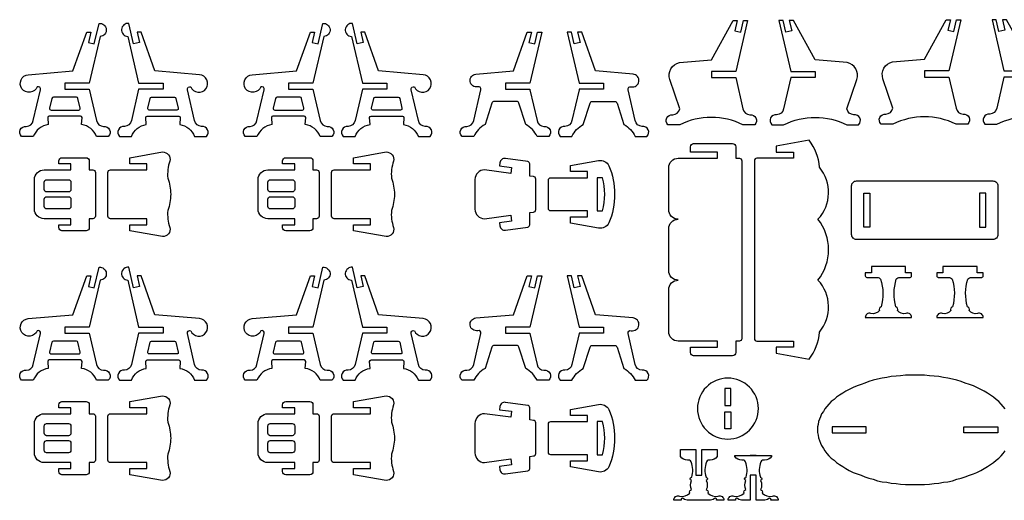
# Model space of a CAD drawing. Extents: x 4766 to 4935, y 1478 to 1584.
# Tile 2 of 4: x 4766 to 4847, y 1544 to 1584. Entities that reach past the tile are written whole.
import ezdxf

# ---------------------------------------------------------------- set-up
doc = ezdxf.new("R2010")
doc.units = 0
doc.header["$MEASUREMENT"] = 0
doc.layers.add('LAYER1', color=18, linetype='CONTINUOUS')

msp = doc.modelspace()

# ---------------------------------------------------------------- linework, layer by layer
at = {"layer": 'LAYER1'}
for points in [[(4769.879, 1578.453), (4769.879, 1578.203), (4771.879, 1578.203), (4772.475, 1575.639, 0.343544), (4773.044, 1575.16, -0.729626), (4773.439, 1574.339), (4772.475, 1574.339, 0.693778), (4772.475, 1574.339, 0.271498), (4771.249, 1575.311), (4771.286, 1575.892, 0.394231), (4771.167, 1576.003), (4768.592, 1576.003, 0.394231), (4768.473, 1575.892), (4768.51, 1575.311, 0.271498), (4767.284, 1574.339), (4766.32, 1574.339, -0.729626), (4766.715, 1575.16, 0.343544), (4767.284, 1575.639), (4767.871, 1578.168, 0.616854), (4767.606, 1578.407, -0.585378), (4766.356, 1578.257, -0.585378), (4766.879, 1579.402), (4770.54, 1579.709), (4771.67, 1582.903), (4772.005, 1582.903), (4771.805, 1582.042), (4772.293, 1581.929), (4772.681, 1583.604, -0.427759), (4773.279, 1583.124, -0.427759), (4772.772, 1582.549), (4771.879, 1578.703), (4769.879, 1578.703)], [(4777.93, 1578.453), (4777.93, 1578.203), (4775.93, 1578.203), (4775.334, 1575.639, -0.343544), (4774.765, 1575.16, 0.729626), (4774.37, 1574.339), (4775.334, 1574.339, -0.693778), (4775.334, 1574.339, -0.271498), (4776.56, 1575.311), (4776.523, 1575.892, -0.394231), (4776.642, 1576.003), (4779.217, 1576.003, -0.394231), (4779.336, 1575.892), (4779.299, 1575.311, -0.271498), (4780.525, 1574.339), (4781.489, 1574.339, 0.729626), (4781.094, 1575.16, -0.343544), (4780.525, 1575.639), (4779.938, 1578.168, -0.616854), (4780.204, 1578.407, 0.585378), (4781.453, 1578.257, 0.585378), (4780.93, 1579.402), (4777.269, 1579.709), (4776.139, 1582.903), (4775.804, 1582.903), (4776.004, 1582.042), (4775.516, 1581.929), (4775.128, 1583.604, 0.427759), (4774.53, 1583.124, 0.427759), (4775.037, 1582.549), (4775.93, 1578.703), (4777.93, 1578.703)], [(4788.233, 1578.453), (4788.233, 1578.203), (4790.233, 1578.203), (4790.828, 1575.639, 0.343544), (4791.397, 1575.16, -0.729626), (4791.793, 1574.339), (4790.828, 1574.339, 0.693778), (4790.828, 1574.339, 0.271498), (4789.602, 1575.311), (4789.64, 1575.892, 0.394231), (4789.52, 1576.003), (4786.946, 1576.003, 0.394231), (4786.826, 1575.892), (4786.864, 1575.311, 0.271498), (4785.638, 1574.339), (4784.673, 1574.339, -0.729626), (4785.069, 1575.16, 0.343544), (4785.638, 1575.639), (4786.225, 1578.168, 0.616854), (4785.959, 1578.407, -0.585378), (4784.71, 1578.257, -0.585378), (4785.232, 1579.402), (4788.894, 1579.709), (4790.023, 1582.903), (4790.359, 1582.903), (4790.159, 1582.042), (4790.646, 1581.929), (4791.035, 1583.604, -0.427759), (4791.632, 1583.124, -0.427759), (4791.126, 1582.549), (4790.233, 1578.703), (4788.233, 1578.703)], [(4796.283, 1578.453), (4796.283, 1578.203), (4794.283, 1578.203), (4793.688, 1575.639, -0.343544), (4793.119, 1575.16, 0.729626), (4792.723, 1574.339), (4793.688, 1574.339, -0.693778), (4793.688, 1574.339, -0.271498), (4794.914, 1575.311), (4794.876, 1575.892, -0.394231), (4794.996, 1576.003), (4797.57, 1576.003, -0.394231), (4797.69, 1575.892), (4797.652, 1575.311, -0.271498), (4798.878, 1574.339), (4799.843, 1574.339, 0.729626), (4799.447, 1575.16, -0.343544), (4798.878, 1575.639), (4798.291, 1578.168, -0.616854), (4798.557, 1578.407, 0.585378), (4799.806, 1578.257, 0.585378), (4799.284, 1579.402), (4795.622, 1579.709), (4794.493, 1582.903), (4794.157, 1582.903), (4794.357, 1582.042), (4793.87, 1581.929), (4793.481, 1583.604, 0.427759), (4792.884, 1583.124, 0.427759), (4793.39, 1582.549), (4794.283, 1578.703), (4796.283, 1578.703)], [(4822.917, 1579.412), (4822.917, 1579.162), (4824.917, 1579.162), (4825.513, 1576.598, 0.343544), (4826.082, 1576.119, -0.729626), (4826.477, 1575.298), (4825.513, 1575.298, 0.230289), (4820.322, 1575.298), (4819.358, 1575.298, -0.729626), (4819.753, 1576.119, 0.343544), (4820.322, 1576.598), (4819.513, 1579.02, -0.456332), (4820.294, 1580.393), (4822.917, 1580.612), (4824.707, 1583.862), (4825.043, 1583.862), (4824.843, 1583.001), (4825.33, 1582.888), (4825.557, 1583.862), (4825.892, 1583.862), (4824.917, 1579.662), (4822.917, 1579.662)], [(4831.439, 1579.412), (4831.439, 1579.162), (4829.439, 1579.162), (4828.844, 1576.598, -0.343544), (4828.275, 1576.119, 0.729626), (4827.879, 1575.298), (4828.844, 1575.298, -0.230289), (4834.034, 1575.298), (4834.999, 1575.298, 0.729626), (4834.603, 1576.119, -0.343544), (4834.034, 1576.598), (4834.844, 1579.02, 0.456332), (4834.062, 1580.393), (4831.439, 1580.612), (4829.649, 1583.862), (4829.313, 1583.862), (4829.513, 1583.001), (4829.026, 1582.888), (4828.8, 1583.862), (4828.464, 1583.862), (4829.439, 1579.662), (4831.439, 1579.662)], [(4840.404, 1579.464), (4840.404, 1579.214), (4842.404, 1579.214), (4842.999, 1576.65, 0.343544), (4843.568, 1576.171, -0.729626), (4843.963, 1575.35), (4842.999, 1575.35, 0.230289), (4837.808, 1575.35), (4836.844, 1575.35, -0.729626), (4837.24, 1576.171, 0.343544), (4837.808, 1576.65), (4836.999, 1579.072, -0.456332), (4837.781, 1580.445), (4840.404, 1580.664), (4842.194, 1583.914), (4842.53, 1583.914), (4842.33, 1583.053), (4842.817, 1582.94), (4843.043, 1583.914), (4843.379, 1583.914), (4842.404, 1579.714), (4840.404, 1579.714)], [(4848.925, 1579.464), (4848.925, 1579.214), (4846.925, 1579.214), (4846.33, 1576.65, -0.343544), (4845.761, 1576.171, 0.729626), (4845.366, 1575.35), (4846.33, 1575.35, -0.230289), (4851.521, 1575.35), (4852.485, 1575.35, 0.729626), (4852.09, 1576.171, -0.343544), (4851.521, 1576.65), (4852.33, 1579.072, 0.456332), (4851.549, 1580.445), (4848.925, 1580.664), (4847.135, 1583.914), (4846.8, 1583.914), (4846.999, 1583.053), (4846.512, 1582.94), (4846.286, 1583.914), (4845.951, 1583.914), (4846.925, 1579.714), (4848.925, 1579.714)], [(4806.023, 1578.203), (4808.024, 1578.203, 0.04526), (4808.031, 1578.168), (4808.618, 1575.639, 0.343544), (4809.187, 1575.16, -0.729626), (4809.582, 1574.339), (4808.618, 1574.339, 0.157681), (4807.692, 1575.311), (4807.128, 1577.065, 0.325785), (4806.938, 1577.203), (4805.108, 1577.203, 0.325785), (4804.917, 1577.065), (4804.353, 1575.311, 0.157681), (4803.427, 1574.339), (4802.463, 1574.339, -0.729626), (4802.858, 1575.16, 0.343544), (4803.427, 1575.639), (4804.014, 1578.168, 0.616854), (4803.749, 1578.407, -0.432644), (4803.122, 1578.853, -0.432644), (4803.605, 1579.451), (4806.684, 1579.709), (4807.813, 1582.903), (4808.149, 1582.903), (4807.949, 1582.042), (4808.436, 1581.929), (4808.662, 1582.903), (4808.998, 1582.903), (4808.023, 1578.703), (4806.023, 1578.703)], [(4814.073, 1578.203), (4812.071, 1578.203, -0.04526), (4812.064, 1578.168), (4811.477, 1575.639, -0.343544), (4810.909, 1575.16, 0.729626), (4810.513, 1574.339), (4811.477, 1574.339, -0.157681), (4812.404, 1575.311), (4812.967, 1577.065, -0.325785), (4813.158, 1577.203), (4814.988, 1577.203, -0.325785), (4815.178, 1577.065), (4815.742, 1575.311, -0.157681), (4816.668, 1574.339), (4817.632, 1574.339, 0.729626), (4817.237, 1575.16, -0.343544), (4816.668, 1575.639), (4816.081, 1578.168, -0.616854), (4816.347, 1578.407, 0.432644), (4816.974, 1578.853, 0.432644), (4816.49, 1579.451), (4813.412, 1579.709), (4812.283, 1582.903), (4811.947, 1582.903), (4812.147, 1582.042), (4811.66, 1581.929), (4811.434, 1582.903), (4811.098, 1582.903), (4812.073, 1578.703), (4814.073, 1578.703)], [(4769.879, 1577.556), (4768.932, 1577.556, 0.348878), (4768.815, 1577.463), (4768.627, 1576.651, 0.482714), (4768.743, 1576.503), (4771.016, 1576.503, 0.216532), (4771.106, 1576.545, 0.240993), (4771.132, 1576.651), (4770.944, 1577.463, 0.348878), (4770.827, 1577.556)], [(4777.93, 1577.556), (4778.877, 1577.556, -0.348878), (4778.994, 1577.463), (4779.183, 1576.651, -0.482714), (4779.066, 1576.503), (4776.793, 1576.503, -0.216532), (4776.703, 1576.545, -0.240993), (4776.677, 1576.651), (4776.865, 1577.463, -0.348878), (4776.982, 1577.556)], [(4788.233, 1577.556), (4787.286, 1577.556, 0.348878), (4787.169, 1577.463), (4786.98, 1576.651, 0.482714), (4787.097, 1576.503), (4789.369, 1576.503, 0.216532), (4789.46, 1576.545, 0.240993), (4789.486, 1576.651), (4789.297, 1577.463, 0.348878), (4789.181, 1577.556)], [(4796.283, 1577.556), (4797.231, 1577.556, -0.348878), (4797.347, 1577.463), (4797.536, 1576.651, -0.482714), (4797.419, 1576.503), (4795.147, 1576.503, -0.216532), (4795.057, 1576.545, -0.240993), (4795.03, 1576.651), (4795.219, 1577.463, -0.348878), (4795.336, 1577.556)], [(4820.203, 1562.55, -0.414214), (4819.417, 1563.336), (4819.417, 1566.765, -0.414214), (4820.203, 1567.55, -0.414214), (4819.417, 1568.336), (4819.417, 1571.765, -0.414214), (4820.203, 1572.55), (4823.417, 1572.55), (4823.417, 1573.05), (4821.203, 1573.05), (4821.203, 1573.489, -0.414214), (4821.464, 1573.75), (4824.656, 1573.75, -0.414214), (4824.917, 1573.489), (4824.917, 1572.55), (4825.217, 1572.55, -0.414214), (4825.417, 1572.35), (4825.417, 1557.75, -0.414214), (4825.217, 1557.55), (4824.917, 1557.55), (4824.917, 1556.612, -0.414214), (4824.656, 1556.35), (4821.464, 1556.35, -0.414214), (4821.203, 1556.612), (4821.203, 1557.05), (4823.417, 1557.05), (4823.417, 1557.55), (4820.203, 1557.55, -0.414214), (4819.417, 1558.336), (4819.417, 1561.765, -0.414214)], [(4831.779, 1571.81, 0.157436), (4830.932, 1574.023), (4828.246, 1573.55), (4828.246, 1573.05), (4829.646, 1573.05), (4829.646, 1572.55), (4826.646, 1572.55, 0.414214), (4826.446, 1572.35), (4826.446, 1570.55), (4826.446, 1557.75, 0.414214), (4826.646, 1557.55), (4829.646, 1557.55), (4829.646, 1557.051), (4828.246, 1557.051), (4828.246, 1556.551), (4830.932, 1556.078, 0.157436), (4831.779, 1558.291, 0.379394), (4831.667, 1562.55, 0.346118), (4831.667, 1567.55, 0.379394)], [(4773.408, 1569.592), (4773.408, 1571.392, -0.414214), (4773.608, 1571.592), (4776.608, 1571.592), (4776.608, 1572.091), (4775.208, 1572.091), (4775.208, 1572.591), (4777.894, 1573.064, -0.480696), (4778.495, 1572.313, 0.114725), (4778.323, 1570.908, -0.088383), (4778.56, 1569.592, -0.088383), (4778.323, 1568.275, 0.114725), (4778.495, 1566.87, -0.480696), (4777.894, 1566.119), (4775.208, 1566.592), (4775.208, 1567.092), (4776.608, 1567.092), (4776.608, 1567.592), (4773.608, 1567.592, -0.414214), (4773.408, 1567.792)], [(4791.761, 1569.592), (4791.761, 1571.392, -0.414214), (4791.961, 1571.592), (4794.961, 1571.592), (4794.961, 1572.091), (4793.561, 1572.091), (4793.561, 1572.591), (4796.248, 1573.064, -0.480696), (4796.848, 1572.313, 0.114725), (4796.676, 1570.908, -0.088383), (4796.913, 1569.592, -0.088383), (4796.676, 1568.275, 0.114725), (4796.848, 1566.87, -0.480696), (4796.248, 1566.119), (4793.561, 1566.592), (4793.561, 1567.092), (4794.961, 1567.092), (4794.961, 1567.592), (4791.961, 1567.592, -0.414214), (4791.761, 1567.792)], [(4768.165, 1571.592), (4770.379, 1571.592), (4770.379, 1572.092), (4769.379, 1572.092), (4769.379, 1572.33, -0.414214), (4769.641, 1572.592), (4771.618, 1572.592, -0.414214), (4771.879, 1572.33), (4771.879, 1571.592), (4772.179, 1571.592, -0.414214), (4772.379, 1571.392), (4772.379, 1567.792, -0.414214), (4772.179, 1567.592), (4771.879, 1567.592), (4771.879, 1566.853, -0.414214), (4771.618, 1566.592), (4769.641, 1566.592, -0.414214), (4769.379, 1566.853), (4769.379, 1567.092), (4770.379, 1567.092), (4770.379, 1567.592), (4768.165, 1567.592, -0.414214), (4767.379, 1568.377), (4767.379, 1570.806, -0.414214)], [(4786.518, 1571.592), (4788.733, 1571.592), (4788.733, 1572.092), (4787.733, 1572.092), (4787.733, 1572.33, -0.414214), (4787.995, 1572.592), (4789.971, 1572.592, -0.414214), (4790.233, 1572.33), (4790.233, 1571.592), (4790.533, 1571.592, -0.414214), (4790.733, 1571.392), (4790.733, 1567.792, -0.414214), (4790.533, 1567.592), (4790.233, 1567.592), (4790.233, 1566.853, -0.414214), (4789.971, 1566.592), (4787.995, 1566.592, -0.414214), (4787.733, 1566.853), (4787.733, 1567.092), (4788.733, 1567.092), (4788.733, 1567.592), (4786.518, 1567.592, -0.414214), (4785.733, 1568.377), (4785.733, 1570.806, -0.414214)], [(4808.523, 1569.592), (4808.517, 1570.848, 0.414214), (4808.317, 1571.048), (4808.023, 1571.088), (4808.023, 1572.081, 0.375308), (4807.849, 1572.28), (4806.017, 1572.528, 0.414214), (4805.567, 1572.185), (4805.532, 1571.926), (4806.523, 1571.792), (4806.456, 1571.301), (4804.308, 1571.592, 0.414214), (4803.523, 1570.806), (4803.523, 1569.592), (4803.523, 1568.377, 0.414214), (4804.308, 1567.592), (4806.456, 1567.883), (4806.523, 1567.392), (4805.532, 1567.257), (4805.567, 1566.998, 0.414214), (4806.017, 1566.655), (4807.849, 1566.904, 0.375308), (4808.023, 1567.102), (4808.023, 1568.095), (4808.317, 1568.135, 0.414214), (4808.517, 1568.335)], [(4814.965, 1569.592, -0.101097), (4814.514, 1567.243, -0.327051), (4813.666, 1566.824), (4811.351, 1567.232), (4811.351, 1567.732), (4812.751, 1567.732), (4812.751, 1568.232), (4809.751, 1568.232, -0.414214), (4809.551, 1568.432), (4809.551, 1569.592), (4809.551, 1570.752, -0.414214), (4809.751, 1570.952), (4812.751, 1570.952), (4812.751, 1571.451), (4811.351, 1571.451), (4811.351, 1571.951), (4813.666, 1572.359, -0.327051), (4814.514, 1571.941, -0.101097)], [(4770.379, 1570.592), (4770.379, 1569.992, -0.414214), (4770.179, 1569.792), (4768.379, 1569.792, -0.414214), (4768.179, 1569.992), (4768.179, 1570.592, -0.414214), (4768.379, 1570.792), (4770.179, 1570.792, -0.414214)], [(4788.733, 1570.592), (4788.733, 1569.992, -0.414214), (4788.533, 1569.792), (4786.733, 1569.792, -0.414214), (4786.533, 1569.992), (4786.533, 1570.592, -0.414214), (4786.733, 1570.792), (4788.533, 1570.792, -0.414214)], [(4813.996, 1568.232, 0.124363), (4813.996, 1570.952), (4813.551, 1570.952), (4813.551, 1568.232)], [(4834.825, 1570.688), (4846.025, 1570.688, -0.414214), (4846.425, 1570.288), (4846.425, 1566.288, -0.414214), (4846.025, 1565.888), (4834.825, 1565.888, -0.414214), (4834.425, 1566.288), (4834.425, 1570.288, -0.414214)], [(4770.379, 1569.192), (4770.379, 1568.592, -0.414214), (4770.179, 1568.392), (4768.379, 1568.392, -0.414214), (4768.179, 1568.592), (4768.179, 1569.192, -0.414214), (4768.379, 1569.392), (4770.179, 1569.392, -0.414214)], [(4788.733, 1569.192), (4788.733, 1568.592, -0.414214), (4788.533, 1568.392), (4786.733, 1568.392, -0.414214), (4786.533, 1568.592), (4786.533, 1569.192, -0.414214), (4786.733, 1569.392), (4788.533, 1569.392, -0.414214)], [(4769.879, 1558.453), (4769.879, 1558.203), (4771.879, 1558.203), (4772.475, 1555.639, 0.343544), (4773.044, 1555.16, -0.729626), (4773.439, 1554.339), (4772.475, 1554.339, 0.693778), (4772.475, 1554.339, 0.271498), (4771.249, 1555.311), (4771.286, 1555.892, 0.394231), (4771.167, 1556.003), (4768.592, 1556.003, 0.394231), (4768.473, 1555.892), (4768.51, 1555.311, 0.271498), (4767.284, 1554.339), (4766.32, 1554.339, -0.729626), (4766.715, 1555.16, 0.343544), (4767.284, 1555.639), (4767.871, 1558.168, 0.616854), (4767.606, 1558.407, -0.585378), (4766.356, 1558.257, -0.585378), (4766.879, 1559.402), (4770.54, 1559.709), (4771.67, 1562.903), (4772.005, 1562.903), (4771.805, 1562.042), (4772.293, 1561.929), (4772.681, 1563.604, -0.427759), (4773.279, 1563.124, -0.427759), (4772.772, 1562.549), (4771.879, 1558.703), (4769.879, 1558.703)], [(4777.93, 1558.453), (4777.93, 1558.203), (4775.93, 1558.203), (4775.334, 1555.639, -0.343544), (4774.765, 1555.16, 0.729626), (4774.37, 1554.339), (4775.334, 1554.339, -0.693778), (4775.334, 1554.339, -0.271498), (4776.56, 1555.311), (4776.523, 1555.892, -0.394231), (4776.642, 1556.003), (4779.217, 1556.003, -0.394231), (4779.336, 1555.892), (4779.299, 1555.311, -0.271498), (4780.525, 1554.339), (4781.489, 1554.339, 0.729626), (4781.094, 1555.16, -0.343544), (4780.525, 1555.639), (4779.938, 1558.168, -0.616854), (4780.204, 1558.407, 0.585378), (4781.453, 1558.257, 0.585378), (4780.93, 1559.402), (4777.269, 1559.709), (4776.139, 1562.903), (4775.804, 1562.903), (4776.004, 1562.042), (4775.516, 1561.929), (4775.128, 1563.604, 0.427759), (4774.53, 1563.124, 0.427759), (4775.037, 1562.549), (4775.93, 1558.703), (4777.93, 1558.703)], [(4788.233, 1558.453), (4788.233, 1558.203), (4790.233, 1558.203), (4790.828, 1555.639, 0.343544), (4791.397, 1555.16, -0.729626), (4791.793, 1554.339), (4790.828, 1554.339, 0.693778), (4790.828, 1554.339, 0.271498), (4789.602, 1555.311), (4789.64, 1555.892, 0.394231), (4789.52, 1556.003), (4786.946, 1556.003, 0.394231), (4786.826, 1555.892), (4786.864, 1555.311, 0.271498), (4785.638, 1554.339), (4784.673, 1554.339, -0.729626), (4785.069, 1555.16, 0.343544), (4785.638, 1555.639), (4786.225, 1558.168, 0.616854), (4785.959, 1558.407, -0.585378), (4784.71, 1558.257, -0.585378), (4785.232, 1559.402), (4788.894, 1559.709), (4790.023, 1562.903), (4790.359, 1562.903), (4790.159, 1562.042), (4790.646, 1561.929), (4791.035, 1563.604, -0.427759), (4791.632, 1563.124, -0.427759), (4791.126, 1562.549), (4790.233, 1558.703), (4788.233, 1558.703)], [(4796.283, 1558.453), (4796.283, 1558.203), (4794.283, 1558.203), (4793.688, 1555.639, -0.343544), (4793.119, 1555.16, 0.729626), (4792.723, 1554.339), (4793.688, 1554.339, -0.693778), (4793.688, 1554.339, -0.271498), (4794.914, 1555.311), (4794.876, 1555.892, -0.394231), (4794.996, 1556.003), (4797.57, 1556.003, -0.394231), (4797.69, 1555.892), (4797.652, 1555.311, -0.271498), (4798.878, 1554.339), (4799.843, 1554.339, 0.729626), (4799.447, 1555.16, -0.343544), (4798.878, 1555.639), (4798.291, 1558.168, -0.616854), (4798.557, 1558.407, 0.585378), (4799.806, 1558.257, 0.585378), (4799.284, 1559.402), (4795.622, 1559.709), (4794.493, 1562.903), (4794.157, 1562.903), (4794.357, 1562.042), (4793.87, 1561.929), (4793.481, 1563.604, 0.427759), (4792.884, 1563.124, 0.427759), (4793.39, 1562.549), (4794.283, 1558.703), (4796.283, 1558.703)], [(4837.449, 1559.48), (4839.349, 1559.48, 0.570657), (4838.883, 1559.812, -0.289506), (4838.193, 1560.069, 0.497317), (4838.06, 1560.359, 0.217136), (4838.06, 1560.359, -0.145354), (4838.091, 1562.633, -0.281118), (4838.385, 1562.78), (4839.23, 1562.78, 0.414214), (4839.35, 1562.9), (4839.35, 1563.16), (4838.85, 1563.16), (4838.85, 1563.66), (4837.7, 1563.66), (4837.449, 1563.66), (4837.199, 1563.66), (4836.049, 1563.66), (4836.049, 1563.16), (4835.549, 1563.16), (4835.549, 1562.9, 0.414214), (4835.669, 1562.78), (4836.513, 1562.78, -0.281118), (4836.807, 1562.633, -0.145354), (4836.839, 1560.359, 0.217136), (4836.839, 1560.359, 0.497317), (4836.706, 1560.069, -0.289506), (4836.016, 1559.812, 0.570657), (4835.55, 1559.48)], [(4843.318, 1559.48), (4845.218, 1559.48, 0.570657), (4844.752, 1559.812, -0.289506), (4844.062, 1560.069, 0.497317), (4843.929, 1560.359, 0.217136), (4843.929, 1560.359, -0.145354), (4843.961, 1562.633, -0.281118), (4844.255, 1562.78), (4845.099, 1562.78, 0.414214), (4845.219, 1562.9), (4845.219, 1563.16), (4844.719, 1563.16), (4844.719, 1563.66), (4843.569, 1563.66), (4843.318, 1563.66), (4843.068, 1563.66), (4841.918, 1563.66), (4841.918, 1563.16), (4841.418, 1563.16), (4841.418, 1562.9, 0.414214), (4841.538, 1562.78), (4842.382, 1562.78, -0.281118), (4842.676, 1562.633, -0.145354), (4842.708, 1560.359, 0.217136), (4842.708, 1560.359, 0.497317), (4842.575, 1560.069, -0.289506), (4841.885, 1559.812, 0.570657), (4841.419, 1559.48)], [(4806.023, 1558.203), (4808.024, 1558.203, 0.04526), (4808.031, 1558.168), (4808.618, 1555.639, 0.343544), (4809.187, 1555.16, -0.729626), (4809.582, 1554.339), (4808.618, 1554.339, 0.157681), (4807.692, 1555.311), (4807.128, 1557.065, 0.325785), (4806.938, 1557.203), (4805.108, 1557.203, 0.325785), (4804.917, 1557.065), (4804.353, 1555.311, 0.157681), (4803.427, 1554.339), (4802.463, 1554.339, -0.729626), (4802.858, 1555.16, 0.343544), (4803.427, 1555.639), (4804.014, 1558.168, 0.616854), (4803.749, 1558.407, -0.432644), (4803.122, 1558.853, -0.432644), (4803.605, 1559.451), (4806.684, 1559.709), (4807.813, 1562.903), (4808.149, 1562.903), (4807.949, 1562.042), (4808.436, 1561.929), (4808.662, 1562.903), (4808.998, 1562.903), (4808.023, 1558.703), (4806.023, 1558.703)], [(4814.073, 1558.203), (4812.071, 1558.203, -0.04526), (4812.064, 1558.168), (4811.477, 1555.639, -0.343544), (4810.909, 1555.16, 0.729626), (4810.513, 1554.339), (4811.477, 1554.339, -0.157681), (4812.404, 1555.311), (4812.967, 1557.065, -0.325785), (4813.158, 1557.203), (4814.988, 1557.203, -0.325785), (4815.178, 1557.065), (4815.742, 1555.311, -0.157681), (4816.668, 1554.339), (4817.632, 1554.339, 0.729626), (4817.237, 1555.16, -0.343544), (4816.668, 1555.639), (4816.081, 1558.168, -0.616854), (4816.347, 1558.407, 0.432644), (4816.974, 1558.853, 0.432644), (4816.49, 1559.451), (4813.412, 1559.709), (4812.283, 1562.903), (4811.947, 1562.903), (4812.147, 1562.042), (4811.66, 1561.929), (4811.434, 1562.903), (4811.098, 1562.903), (4812.073, 1558.703), (4814.073, 1558.703)], [(4769.879, 1557.556), (4768.932, 1557.556, 0.348878), (4768.815, 1557.463), (4768.627, 1556.651, 0.482714), (4768.743, 1556.503), (4771.016, 1556.503, 0.216532), (4771.106, 1556.545, 0.240993), (4771.132, 1556.651), (4770.944, 1557.463, 0.348878), (4770.827, 1557.556)], [(4777.93, 1557.556), (4778.877, 1557.556, -0.348878), (4778.994, 1557.463), (4779.183, 1556.651, -0.482714), (4779.066, 1556.503), (4776.793, 1556.503, -0.216532), (4776.703, 1556.545, -0.240993), (4776.677, 1556.651), (4776.865, 1557.463, -0.348878), (4776.982, 1557.556)], [(4788.233, 1557.556), (4787.286, 1557.556, 0.348878), (4787.169, 1557.463), (4786.98, 1556.651, 0.482714), (4787.097, 1556.503), (4789.369, 1556.503, 0.216532), (4789.46, 1556.545, 0.240993), (4789.486, 1556.651), (4789.297, 1557.463, 0.348878), (4789.181, 1557.556)], [(4796.283, 1557.556), (4797.231, 1557.556, -0.348878), (4797.347, 1557.463), (4797.536, 1556.651, -0.482714), (4797.419, 1556.503), (4795.147, 1556.503, -0.216532), (4795.057, 1556.545, -0.240993), (4795.03, 1556.651), (4795.219, 1557.463, -0.348878), (4795.336, 1557.556)], [(4824.275, 1554.514, 0.414214), (4821.775, 1552.014, 0.414214), (4824.275, 1549.514, 0.414214), (4826.775, 1552.014, 0.414214)], [(4773.408, 1549.592), (4773.408, 1551.392, -0.414214), (4773.608, 1551.592), (4776.608, 1551.592), (4776.608, 1552.091), (4775.208, 1552.091), (4775.208, 1552.591), (4777.894, 1553.064, -0.480696), (4778.495, 1552.313, 0.114725), (4778.323, 1550.908, -0.088383), (4778.56, 1549.592, -0.088383), (4778.323, 1548.275, 0.114725), (4778.495, 1546.87, -0.480696), (4777.894, 1546.119), (4775.208, 1546.592), (4775.208, 1547.092), (4776.608, 1547.092), (4776.608, 1547.592), (4773.608, 1547.592, -0.414214), (4773.408, 1547.792)], [(4791.761, 1549.592), (4791.761, 1551.392, -0.414214), (4791.961, 1551.592), (4794.961, 1551.592), (4794.961, 1552.091), (4793.561, 1552.091), (4793.561, 1552.591), (4796.248, 1553.064, -0.480696), (4796.848, 1552.313, 0.114725), (4796.676, 1550.908, -0.088383), (4796.913, 1549.592, -0.088383), (4796.676, 1548.275, 0.114725), (4796.848, 1546.87, -0.480696), (4796.248, 1546.119), (4793.561, 1546.592), (4793.561, 1547.092), (4794.961, 1547.092), (4794.961, 1547.592), (4791.961, 1547.592, -0.414214), (4791.761, 1547.792)], [(4768.165, 1551.592), (4770.379, 1551.592), (4770.379, 1552.092), (4769.379, 1552.092), (4769.379, 1552.33, -0.414214), (4769.641, 1552.592), (4771.618, 1552.592, -0.414214), (4771.879, 1552.33), (4771.879, 1551.592), (4772.179, 1551.592, -0.414214), (4772.379, 1551.392), (4772.379, 1547.792, -0.414214), (4772.179, 1547.592), (4771.879, 1547.592), (4771.879, 1546.853, -0.414214), (4771.618, 1546.592), (4769.641, 1546.592, -0.414214), (4769.379, 1546.853), (4769.379, 1547.092), (4770.379, 1547.092), (4770.379, 1547.592), (4768.165, 1547.592, -0.414214), (4767.379, 1548.377), (4767.379, 1550.806, -0.414214)], [(4786.518, 1551.592), (4788.733, 1551.592), (4788.733, 1552.092), (4787.733, 1552.092), (4787.733, 1552.33, -0.414214), (4787.995, 1552.592), (4789.971, 1552.592, -0.414214), (4790.233, 1552.33), (4790.233, 1551.592), (4790.533, 1551.592, -0.414214), (4790.733, 1551.392), (4790.733, 1547.792, -0.414214), (4790.533, 1547.592), (4790.233, 1547.592), (4790.233, 1546.853, -0.414214), (4789.971, 1546.592), (4787.995, 1546.592, -0.414214), (4787.733, 1546.853), (4787.733, 1547.092), (4788.733, 1547.092), (4788.733, 1547.592), (4786.518, 1547.592, -0.414214), (4785.733, 1548.377), (4785.733, 1550.806, -0.414214)], [(4808.523, 1549.592), (4808.517, 1550.848, 0.414214), (4808.317, 1551.048), (4808.023, 1551.088), (4808.023, 1552.081, 0.375308), (4807.849, 1552.28), (4806.017, 1552.528, 0.414214), (4805.567, 1552.185), (4805.532, 1551.926), (4806.523, 1551.792), (4806.456, 1551.301), (4804.308, 1551.592, 0.414214), (4803.523, 1550.806), (4803.523, 1549.592), (4803.523, 1548.377, 0.414214), (4804.308, 1547.592), (4806.456, 1547.883), (4806.523, 1547.392), (4805.532, 1547.257), (4805.567, 1546.998, 0.414214), (4806.017, 1546.655), (4807.849, 1546.904, 0.375308), (4808.023, 1547.102), (4808.023, 1548.095), (4808.317, 1548.135, 0.414214), (4808.517, 1548.335)], [(4814.965, 1549.592, -0.101097), (4814.514, 1547.243, -0.327051), (4813.666, 1546.824), (4811.351, 1547.232), (4811.351, 1547.732), (4812.751, 1547.732), (4812.751, 1548.232), (4809.751, 1548.232, -0.414214), (4809.551, 1548.432), (4809.551, 1549.592), (4809.551, 1550.752, -0.414214), (4809.751, 1550.952), (4812.751, 1550.952), (4812.751, 1551.451), (4811.351, 1551.451), (4811.351, 1551.951), (4813.666, 1552.359, -0.327051), (4814.514, 1551.941, -0.101097)], [(4770.379, 1550.592), (4770.379, 1549.992, -0.414214), (4770.179, 1549.792), (4768.379, 1549.792, -0.414214), (4768.179, 1549.992), (4768.179, 1550.592, -0.414214), (4768.379, 1550.792), (4770.179, 1550.792, -0.414214)], [(4788.733, 1550.592), (4788.733, 1549.992, -0.414214), (4788.533, 1549.792), (4786.733, 1549.792, -0.414214), (4786.533, 1549.992), (4786.533, 1550.592, -0.414214), (4786.733, 1550.792), (4788.533, 1550.792, -0.414214)], [(4813.996, 1548.232, 0.124363), (4813.996, 1550.952), (4813.551, 1550.952), (4813.551, 1548.232)], [(4770.379, 1549.192), (4770.379, 1548.592, -0.414214), (4770.179, 1548.392), (4768.379, 1548.392, -0.414214), (4768.179, 1548.592), (4768.179, 1549.192, -0.414214), (4768.379, 1549.392), (4770.179, 1549.392, -0.414214)], [(4788.733, 1549.192), (4788.733, 1548.592, -0.414214), (4788.533, 1548.392), (4786.733, 1548.392, -0.414214), (4786.533, 1548.592), (4786.533, 1549.192, -0.414214), (4786.733, 1549.392), (4788.533, 1549.392, -0.414214)], [(4823.392, 1548.094, -0.301445), (4822.828, 1547.794, 0.346418), (4822.516, 1547.647, 0.169376), (4822.482, 1546.394, -0.755968), (4822.503, 1546.105, -0.217136), (4822.503, 1545.373, -0.497317), (4822.635, 1545.083, 0.242348), (4823.476, 1544.826, -0.570657), (4823.942, 1544.494), (4823.35, 1544.494, 0.75881), (4823.173, 1544.634, -0.158853), (4822.742, 1544.494), (4821.042, 1544.494, -0.158853), (4820.612, 1544.634, 0.75881), (4820.435, 1544.494), (4819.842, 1544.494, -0.570657), (4820.308, 1544.826, 0.242348), (4821.149, 1545.083, -0.497317), (4821.282, 1545.373, -0.217136), (4821.282, 1546.105, -0.755968), (4821.303, 1546.394, 0.169376), (4821.269, 1547.647, 0.346418), (4820.957, 1547.794, -0.301445), (4820.392, 1548.094), (4820.392, 1548.674), (4821.642, 1548.674), (4821.642, 1546.544), (4822.142, 1546.544), (4822.142, 1548.674), (4823.392, 1548.674)], [(4827.851, 1548.094, -0.301445), (4827.286, 1547.794, 0.346418), (4826.975, 1547.647, 0.169376), (4826.94, 1546.394, -0.755968), (4826.961, 1546.105, -0.217136), (4826.961, 1545.373, -0.497317), (4827.094, 1545.083, 0.242348), (4827.935, 1544.826, -0.570657), (4828.401, 1544.494), (4827.809, 1544.494, 0.75881), (4827.631, 1544.634, -0.158853), (4827.201, 1544.494), (4826.601, 1544.494), (4826.601, 1546.544), (4826.101, 1546.544), (4826.101, 1544.494), (4825.501, 1544.494, -0.158853), (4825.07, 1544.634, 0.75881), (4824.893, 1544.494), (4824.301, 1544.494, -0.570657), (4824.767, 1544.826, 0.242348), (4825.608, 1545.083, -0.497317), (4825.741, 1545.373, -0.217136), (4825.741, 1546.105, -0.755968), (4825.761, 1546.394, 0.169376), (4825.727, 1547.647, 0.346418), (4825.415, 1547.794, -0.301445), (4824.851, 1548.094), (4824.851, 1548.174), (4827.851, 1548.174)]]:
    msp.add_lwpolyline(points, format="xyb", close=True, dxfattribs=at)
for points in [[(4835.425, 1569.688), (4835.925, 1569.688), (4835.925, 1566.888), (4835.425, 1566.888)], [(4845.425, 1569.688), (4844.925, 1569.688), (4844.925, 1566.888), (4845.425, 1566.888)], [(4824.525, 1553.664), (4824.025, 1553.664), (4824.025, 1552.264), (4824.525, 1552.264)], [(4824.525, 1550.364), (4824.025, 1550.364), (4824.025, 1551.764), (4824.525, 1551.764)], [(4832.828, 1550.523), (4832.828, 1550.023), (4835.628, 1550.023), (4835.628, 1550.523)], [(4846.428, 1550.523), (4846.428, 1550.023), (4843.628, 1550.023), (4843.628, 1550.523)]]:
    msp.add_lwpolyline(points, close=True, dxfattribs=at)
for points in [[(4847.017, 1551.991), (4846.857, 1552.192), (4846.697, 1552.392), (4846.496, 1552.592), (4846.296, 1552.753), (4846.056, 1552.953), (4845.815, 1553.113), (4845.575, 1553.273), (4845.294, 1553.434), (4845.014, 1553.594), (4844.693, 1553.754), (4844.413, 1553.874), (4844.092, 1553.995), (4843.732, 1554.115), (4843.411, 1554.235), (4843.051, 1554.355), (4842.69, 1554.435), (4842.33, 1554.515), (4841.969, 1554.556), (4841.568, 1554.636), (4841.208, 1554.676), (4840.807, 1554.716), (4840.406, 1554.756), (4840.006, 1554.756), (4839.645, 1554.756), (4839.245, 1554.756), (4838.844, 1554.756), (4838.443, 1554.716), (4838.083, 1554.676), (4837.682, 1554.636), (4837.322, 1554.556), (4836.921, 1554.515), (4836.56, 1554.435), (4836.2, 1554.355), (4835.839, 1554.235), (4835.519, 1554.115), (4835.198, 1553.995), (4834.878, 1553.874), (4834.557, 1553.754), (4834.237, 1553.594), (4833.956, 1553.434), (4833.716, 1553.273), (4833.435, 1553.113), (4833.195, 1552.953), (4832.995, 1552.753), (4832.754, 1552.592), (4832.554, 1552.392), (4832.394, 1552.192), (4832.233, 1551.991), (4832.113, 1551.791), (4831.953, 1551.591), (4831.873, 1551.35), (4831.793, 1551.15), (4831.713, 1550.95), (4831.673, 1550.709), (4831.632, 1550.509), (4831.632, 1550.269), (4831.632, 1550.068), (4831.673, 1549.828), (4831.713, 1549.628), (4831.793, 1549.387), (4831.873, 1549.187), (4831.953, 1548.987), (4832.113, 1548.746), (4832.233, 1548.546), (4832.394, 1548.346), (4832.554, 1548.145), (4832.754, 1547.945), (4832.995, 1547.785), (4833.195, 1547.584), (4833.435, 1547.424), (4833.716, 1547.264), (4833.956, 1547.104), (4834.237, 1546.943), (4834.557, 1546.783), (4834.878, 1546.663), (4835.198, 1546.543), (4835.519, 1546.423), (4835.839, 1546.302), (4836.2, 1546.222), (4836.56, 1546.102), (4836.921, 1546.022), (4837.322, 1545.982), (4837.682, 1545.902), (4838.083, 1545.862), (4838.443, 1545.822), (4838.844, 1545.781), (4839.245, 1545.781), (4839.645, 1545.781), (4840.006, 1545.781), (4840.406, 1545.781), (4840.807, 1545.822), (4841.208, 1545.862), (4841.568, 1545.902), (4841.969, 1545.982), (4842.33, 1546.022), (4842.69, 1546.102), (4843.051, 1546.222), (4843.411, 1546.302), (4843.732, 1546.423), (4844.092, 1546.543), (4844.413, 1546.663), (4844.693, 1546.783), (4845.014, 1546.943), (4845.294, 1547.104), (4845.575, 1547.264), (4845.815, 1547.424), (4846.056, 1547.584), (4846.296, 1547.785), (4846.496, 1547.945), (4846.697, 1548.145), (4846.857, 1548.346), (4847.017, 1548.546)], [(4826.601, 1548.174), (4826.101, 1548.174)]]:
    msp.add_lwpolyline(points, dxfattribs=at)

doc.saveas('drawing.dxf')
